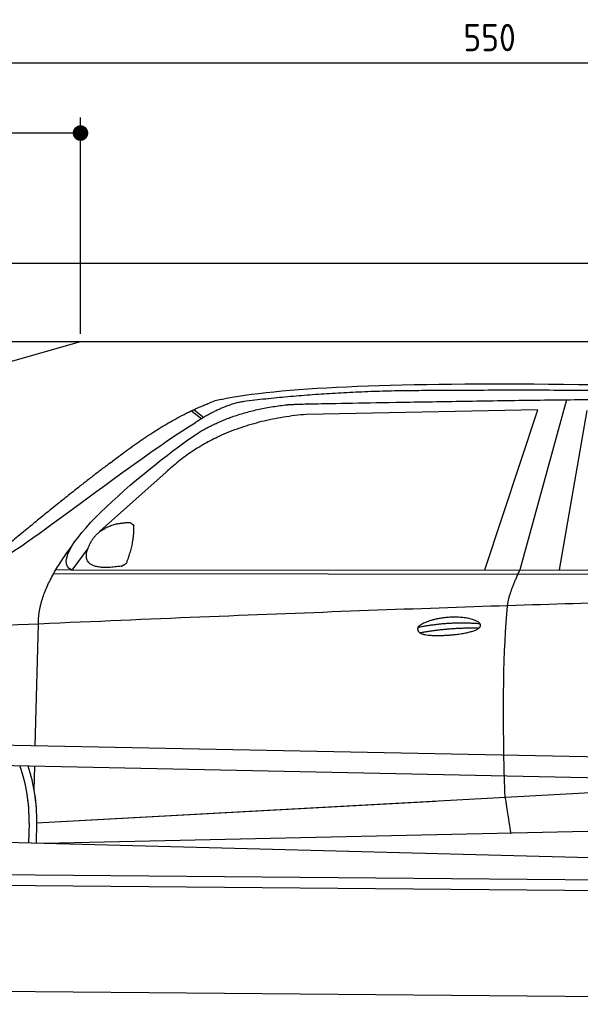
# Model space of a CAD drawing. Header units: millimetres. Extents: x -411 to 6777, y 0 to 6777.
# Tile 4 of 6: x 1744 to 3183, y 4250 to 6777. Entities that reach past the tile are written whole.
import ezdxf

# ---------------------------------------------------------------- set-up
doc = ezdxf.new("R2010")
doc.units = ezdxf.units.MM
doc.layers.add('4', color=3, linetype='Continuous')
for name, color, linetype, lineweight in [('car', 10, 'Continuous', 25), ('Freiraum', 7, 'Continuous', 25), ('Gebäude', 7, 'Continuous', 25), ('Plattform', 7, 'Continuous', 25)]:
    doc.layers.add(name, color=color, linetype=linetype, lineweight=lineweight)
doc.styles.get("Standard").update_dxf_attribs({"font": 'ISOCP.SHX'})
doc.dimstyles.new('GEN-ISO', dxfattribs={"dimscale": 20, "dimtxt": 3.5, "dimasz": 2, "dimexe": 2, "dimexo": 1, "dimgap": 1.5, "dimtad": 1, "dimdec": 1, "dimlfac": 0.1, "dimdsep": 46, "dimtxsty": 'STANDARD', "dimblk": 'PUNKT', "dimcen": 2, "dimclrd": 256, "dimclre": 256, "dimclrt": 2, "dimadec": 0, "dimazin": 0, "dimtp": 0.1, "dimtm": 0.1, "dimtfac": 0.71, "dimtdec": 1, "dimtmove": 2, "dimatfit": 3, "dimldrblk": 'PUNKT', "dimfxl": 2, "dimtolj": 1, "dimarcsym": 0})

# ---------------------------------------------------------------- blocks, each defined once
blk = doc.blocks.new('PUNKT')
at = {"layer": '4', "color": 0, "linetype": 'ByBlock'}
blk.add_line((-0.5, 0), (-1, 0), dxfattribs=at)
at = {"layer": '4', "color": 0, "linetype": 'ByBlock', "const_width": 0.5}
blk.add_lwpolyline([(-0.25, 0, 1), (0.25, 0, 1)], format="xyb", close=True, dxfattribs=at)
blk = doc.blocks.new('*D37')
at = {"layer": '4', "lineweight": -2, "transparency": 16777216}
for p, q in [((200, 5970.9), (200, 6705.8)), ((5700, 6170.9), (5700, 6705.8)), ((240, 6665.8), (5660, 6665.8))]:
    blk.add_line(p, q, dxfattribs=at)
at = {"layer": 'Defpoints', "color": 0, "transparency": 16777216}
for p in [(5700, 6665.8), (5700, 6150.9), (200, 5950.9)]:
    blk.add_point(p, dxfattribs=at)
at = {"layer": '4', "lineweight": -2, "transparency": 16777216, "xscale": 40, "yscale": 40, "zscale": 40, "rotation": 180}
blk.add_blockref('PUNKT', (200, 6665.8), dxfattribs=at)
at = {"layer": '4', "lineweight": -2, "transparency": 16777216, "xscale": 40, "yscale": 40, "zscale": 40}
blk.add_blockref('PUNKT', (5700, 6665.8), dxfattribs=at)
at = {"layer": '4', "color": 2, "transparency": 16777216, "insert": (2950, 6730.8), "char_height": 70, "attachment_point": 5}
blk.add_mtext('550', dxfattribs=at)
blk = doc.blocks.new('Car')
at = {"layer": 'car'}
for p, q in [((3094.1, 5830.1), (2978.8, 5392.1)), ((2131.9, 5793.1), (2158.1, 5772.8)), ((2137.7, 5795.8), (2163.3, 5776)), ((3020.9, 5803.7), (2427.3, 5786.3)), ((2888.7, 5391.3), (3020.9, 5803.7)), ((3080.4, 5393.1), (3147.5, 5802.9)), ((2067.8, 5634.4), (1898.4, 5480.5)), ((1869.1, 5437), (1828.5, 5381)), ((1781.6, 5371.7), (4424.9, 5392.7)), ((1828.5, 5381), (4480.4, 5406.7)), ((1828.5, 5381), (1787.3, 5381.7)), ((1738.5, 4929.5), (1743.8, 5242)), ((1736.6, 4816.5), (1737.6, 4877.1)), ((1743.9, 4731.9), (3612.9, 4851.2)), ((1743.9, 4731.9), (2767.4, 4797.2)), ((1724.3, 4731.1), (1723.4, 4680.7)), ((1743.9, 4731.9), (1743.2, 4680.3)), ((1763.7, 4680), (3649.1, 4738.6)), ((1665.2, 4681.7), (3714.2, 4647))]:
    blk.add_line(p, q, dxfattribs=at)
for centre, radius, start, end in [((2246.3, 5652.8), 174.5, 102.8736, 113.54), ((1319.8, 4737.9), 404.6, 359.0314, 20.1942), ((1319.8, 4737.9), 424.2, 359.1908, 19.1882), ((1319.8, 4737.9), 404.6, 359.0315, 10.2025), ((1319.8, 4737.9), 424.2, 359.1908, 9.6942)]:
    blk.add_arc(centre, radius, start, end, dxfattribs=at)
for points, degree in [([(2207.4, 5822.9), (2494.4, 5887.1), (3379.5, 5881.9), (4552, 5829.4)], 3), ([(2737.9, 5850.1), (2495, 5847.8), (2265.9, 5817.9)], 2), ([(3702.1, 5844.3), (3353.8, 5860.5), (2737.9, 5850.1)], 2), ([(1924.6, 5657.4), (2064.7, 5768.9), (2176.6, 5812.7)], 2), ([(2265.9, 5817.9), (2209.7, 5808.3), (2141.8, 5762.4)], 2), ([(2427.3, 5786.3), (2203.3, 5765), (2067.8, 5634.4)], 2), ([(2148.4, 5735.7), (2241.6, 5794.3), (2377.1, 5810.7)], 2), ([(1628.7, 5403.6), (1664.4, 5400.2), (1964.3, 5651.8), (2141.8, 5762.4)], 3), ([(1828.5, 5381), (1745.2, 5420.3), (2036.9, 5659.3), (2148.4, 5735.7)], 3), ([(1924.6, 5657.4), (1844.1, 5596.2), (1742.5, 5511.8), (1614.1, 5405.4), (1620.1, 5403.5)], 4), ([(1877.2, 5454.8), (1893.5, 5485.2), (1936.1, 5499.6)], 2), ([(1936.1, 5499.6), (1964.7, 5505.7), (1977.6, 5504.6)], 2), ([(1968.3, 5400.4), (1989.2, 5453.6), (1986.2, 5498.4)], 2), ([(1977.6, 5504.6), (1983.7, 5498.5), (1986.2, 5498.4)], 2), ([(1743.8, 5242), (1740.7, 5325.6), (1828.5, 5443.7)], 2), ([(1954.8, 5392.6), (1832.8, 5372.7), (1877.2, 5454.8)], 2), ([(1954.8, 5392.6), (1960.8, 5394.4), (1968.3, 5400.4)], 2), ([(2947.6, 5299.9), (2950.5, 5330.9), (2978.8, 5392.1)], 2), ([(4699.6, 5337), (3823, 5357.3), (1391, 5222.9)], 2), ([(2718, 5242.5), (2793.5, 5259.4), (2877, 5253.7)], 2), ([(2723.1, 5228.7), (2797.1, 5243.3), (2875, 5242.5)], 2)]:
    blk.add_open_spline(points, degree=degree, dxfattribs=at)
for points, degree, knots in [([(2377.1, 5810.7), (2403.6, 5813), (2543, 5816.1), (3564.3, 5845.6), (4184.5, 5844.9), (4641.5, 5676.4), (4619.4, 5502.6)], 4, [0.0821318, 0.0821318, 0.0821318, 0.0821318, 0.0821318, 0.258851, 0.508851, 1, 1, 1, 1, 1]), ([(2945.9, 4808.6), (2945.3, 4822.2), (2944.8, 4835.5), (2944.3, 4848.7), (2936.9, 5038.5), (2938.1, 5188.9), (2947.6, 5299.9)], 3, [0, 0, 0, 0, 0.064923, 0.064923, 0.064923, 1, 1, 1, 1]), ([(2718, 5242.5), (2722.3, 5247.6), (2743.3, 5264), (2825.9, 5284.1), (2941.3, 5248), (2832.6, 5219.4), (2747.8, 5220), (2713.5, 5223.5), (2718, 5242.5)], 5, [0, 0, 0, 0, 0, 0, 0.300106, 0.500106, 0.700106, 1, 1, 1, 1, 1, 1]), ([(2945.9, 4808.6), (2946.6, 4804), (2947.4, 4799.5), (2948, 4795.1), (2948.7, 4791.1), (2949.3, 4787.2), (2949.9, 4783.5), (2954.7, 4753.3), (2958.4, 4731.2), (2961.1, 4717.2)], 3, [-0.000011, -0.000011, -0.000011, -0.000011, 0.107576, 0.107576, 0.107576, 0.206414, 0.206414, 0.206414, 1, 1, 1, 1])]:
    blk.add_open_spline(points, degree=degree, knots=knots, dxfattribs=at)
blk = doc.blocks.new('_Dot')
at = {"color": 0, "linetype": 'ByBlock', "lineweight": -2}
blk.add_line((-0.5, 0), (-1, 0), dxfattribs=at)
at = {"color": 0, "linetype": 'ByBlock', "const_width": 0.5}
blk.add_lwpolyline([(-0.25, 0, 1), (0.25, 0, 1)], format="xyb", close=True, dxfattribs=at)
blk = doc.blocks.new('*D43')
at = {"layer": '4', "lineweight": -2, "transparency": 16777216}
for p, q in [((200, 5970.9), (200, 6525.7)), ((1899.7, 5970.8), (1899.7, 6525.7)), ((1859.7, 6485.7), (240, 6485.7))]:
    blk.add_line(p, q, dxfattribs=at)
at = {"layer": 'Defpoints', "color": 0, "transparency": 16777216}
for p in [(200, 6485.7), (200, 5950.9), (1899.7, 5950.8)]:
    blk.add_point(p, dxfattribs=at)
at = {"layer": '4', "lineweight": -2, "transparency": 16777216, "xscale": 40, "yscale": 40, "zscale": 40, "rotation": 180}
blk.add_blockref('_Dot', (200, 6485.7), dxfattribs=at)
at = {"layer": '4', "lineweight": -2, "transparency": 16777216, "xscale": 40, "yscale": 40, "zscale": 40}
blk.add_blockref('_Dot', (1899.7, 6485.7), dxfattribs=at)
at = {"layer": '4', "color": 2, "transparency": 16777216, "insert": (1049.8, 6550.7), "char_height": 70, "attachment_point": 5}
blk.add_mtext('170', dxfattribs=at)
blk = doc.blocks.new('Plattform OG 6200 550')
at = {"layer": 'Plattform'}
for p, q in [((5482.3, 4839.6), (348.5, 4942)), ((5481.2, 4783.6), (347.5, 4891)), ((440.2, 4593.6), (5395, 4550.4)), ((446, 4566.5), (5394.8, 4523.4)), ((5437.5, 4250), (372.6, 4294.2))]:
    blk.add_line(p, q, dxfattribs=at)
blk = doc.blocks.new('Gebäude_375_GT200')
at = {"layer": 'Freiraum'}
blk.add_lwpolyline([(200, 5700.9), (350, 5700.9), (350, 5550.9), (499.8, 5550.9), (1900, 5950.9)], dxfattribs=at)
at = {"layer": 'Gebäude'}
for p, q in [((5900, 6150.8), (0, 6150.8)), ((200, 5950.9), (5700, 5950.9))]:
    blk.add_line(p, q, dxfattribs=at)

msp = doc.modelspace()

# ---------------------------------------------------------------- block references
at = {"layer": 'car', "rotation": 359.4752422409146}
msp.add_blockref('Car', (0, 0), dxfattribs=at)
at = {"layer": 'Gebäude', "linetype": 'Continuous'}
msp.add_blockref('Gebäude_375_GT200', (0, 0), dxfattribs=at)
at = {"layer": 'Plattform'}
msp.add_blockref('Plattform OG 6200 550', (0, 0), dxfattribs=at)

# ---------------------------------------------------------------- dimensions: what is measured, and where the dimension line sits
at = {"layer": '4'}
for base, p1, p2, override, picture, middle in [((5700, 6665.8), (200, 5950.88), (5700, 6150.88), {"dimtdec": 3, "dimtolj": 0}, '*D37', (2950, 6730.8)), ((200, 6485.7), (1899.68, 5950.79), (200, 5950.88), {"dimblk1": 'Dot', "dimblk2": 'Dot', "dimsah": 1, "dimtdec": 3, "dimtolj": 0}, '*D43', (1049.84, 6550.7))]:
    dim = msp.add_linear_dim(base=base, p1=p1, p2=p2, dimstyle='GEN-ISO', override=override, dxfattribs=at)
    dim.commit()
    dim.dimension.update_dxf_attribs({"geometry": picture, "text_midpoint": middle})

doc.saveas('drawing.dxf')
